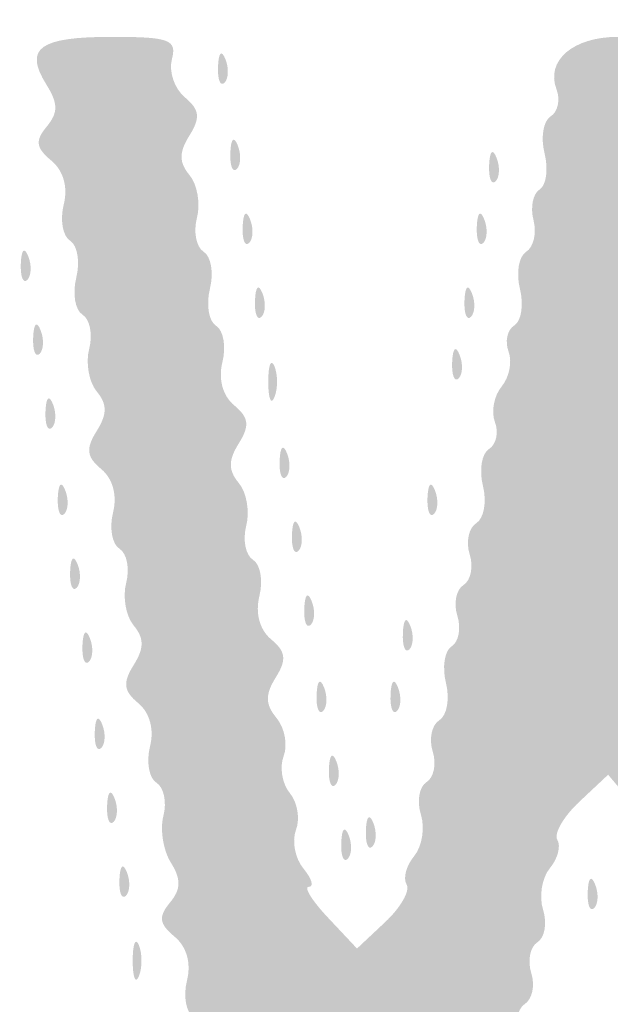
# Model space of a CAD drawing. Header units: inches. Extents: x -25.6 to 25.6, y -25.5 to 25.5.
# Tile 5 of 12: x -9.1 to -6.8, y -7.3 to -3.6. Entities that reach past the tile are written whole.
import ezdxf

# ---------------------------------------------------------------- set-up
doc = ezdxf.new("R2010")
doc.units = ezdxf.units.IN
doc.header["$MEASUREMENT"] = 0

msp = doc.modelspace()

# ---------------------------------------------------------------- hatches: boundary and pattern name
h = msp.add_hatch(color=7)
edge = h.paths.add_edge_path()
edge.add_spline(control_points=[(-0.6437, -25.3625), (-0.8337, -25.3097), (-1.1116, -25.1836), (-1.2801, -25.0738), (-1.4941, -24.9343), (-4.8565, -21.604), (-13.0963, -13.3704), (-19.4308, -7.0408), (-24.718, -1.732), (-24.8457, -1.573), (-25.5175, -0.7369), (-25.628, 0.167), (-25.1698, 1.0773), (-24.9929, 1.4287), (-24.6905, 1.7353), (-13.1424, 13.2708)], knot_values=[0, 0, 0, 0, 1, 1, 1, 2, 2, 2, 3, 3, 3, 4, 4, 4, 5, 5, 5, 5], degree=3, periodic=0)
edge.add_line((-13.1424, 13.2708), (-1.2964, 25.1038))
edge.add_line((-1.2964, 25.1038), (-0.9639, 25.2345))
edge.add_spline(control_points=[(-0.9639, 25.2345), (-0.4799, 25.4247), (-0.0736, 25.4818), (0.3264, 25.4158), (0.6746, 25.3583), (1.1729, 25.1643), (1.3671, 25.0107), (1.4319, 24.9594), (6.7803, 19.6239), (13.2524, 13.154), (24.5625, 1.8479), (25.0264, 1.3775), (25.1859, 1.0523), (25.6272, 0.1525), (25.4993, -0.7754), (24.8206, -1.5992), (24.3582, -2.1604), (1.599, -24.8626), (1.3199, -25.041), (0.7134, -25.4288), (0.0098, -25.544), (-0.6437, -25.3625)], knot_values=[0, 0, 0, 0, 1, 1, 1, 2, 2, 2, 3, 3, 3, 4, 4, 4, 5, 5, 5, 6, 6, 6, 7, 7, 7, 7], degree=3, periodic=0)
edge = h.paths.add_edge_path(flags=0)
edge.add_spline(control_points=[(0.7778, -25.2187), (0.9334, -25.1603), (1.1773, -25.0379), (1.3199, -24.9467), (1.599, -24.7683), (24.2639, -2.1603), (24.7263, -1.5992), (25.405, -0.7755), (25.5328, 0.1523), (25.0916, 1.0523), (24.9323, 1.3775), (24.4674, 1.8491), (13.1582, 13.1593), (1.5271, 24.7914), (1.3865, 24.9298), (1.0371, 25.0952), (0.3642, 25.4136), (-0.2341, 25.4271), (-0.9639, 25.1402)], knot_values=[0, 0, 0, 0, 1, 1, 1, 2, 2, 2, 3, 3, 3, 4, 4, 4, 5, 5, 5, 6, 6, 6, 6], degree=3, periodic=0)
edge.add_line((-0.9639, 25.1402), (-1.2964, 25.0095))
edge.add_line((-1.2964, 25.0095), (-13.0952, 13.2237))
edge.add_spline(control_points=[(-13.0952, 13.2237), (-24.5971, 1.7344), (-24.8986, 1.4287), (-25.0755, 1.0773), (-25.5337, 0.167), (-25.4232, -0.7369), (-24.7515, -1.573), (-24.6237, -1.732), (-19.3577, -7.0196), (-13.0492, -13.3233), (-4.8438, -21.5224), (-1.4941, -24.84), (-1.2801, -24.9795), (-0.6901, -25.3642), (0.1351, -25.4601), (0.7778, -25.2187)], knot_values=[0, 0, 0, 0, 1, 1, 1, 2, 2, 2, 3, 3, 3, 4, 4, 4, 5, 5, 5, 5], degree=3, periodic=0)
h = msp.add_hatch(color=7)
edge = h.paths.add_edge_path()
edge.add_spline(control_points=[(-0.0736, -24.6026), (-0.0913, -24.574), (-0.1636, -24.5623), (-0.2345, -24.5764), (-0.3054, -24.5906), (-0.3828, -24.5828), (-0.4066, -24.559), (-0.4304, -24.5352), (-0.4948, -24.5089), (-0.5498, -24.5005), (-0.6047, -24.4921), (-0.7341, -24.4294), (-0.8373, -24.3611), (-0.9791, -24.2673), (-1.0382, -24.2502), (-1.0793, -24.2913), (-1.1204, -24.3324), (-3.9712, -21.5082), (-12.7397, -12.7397), (-21.7969, -3.6825), (-24.3332, -1.1212), (-24.2888, -1.0769), (-24.2445, -1.0325), (-24.2582, -0.9857), (-24.3514, -0.8636), (-24.417, -0.7775), (-24.4583, -0.7071), (-24.4431, -0.7071), (-24.4279, -0.7071), (-24.4417, -0.6594), (-24.4738, -0.601), (-24.506, -0.5427), (-24.5353, -0.4738), (-24.539, -0.4478), (-24.5428, -0.4219), (-24.55, -0.3901), (-24.555, -0.3771), (-24.5685, -0.3427), (-24.5702, 0.298), (-24.557, 0.3536), (-24.5509, 0.3795), (-24.5425, 0.4219), (-24.5385, 0.4478), (-24.525, 0.5343), (-24.2799, 0.9828), (-24.2288, 1.0144), (-24.194, 1.0359), (-24.1963, 1.067), (-24.2364, 1.1153), (-24.2851, 1.174), (-22.4602, 3.0192), (-12.7633, 12.7161), (-3.3175, 22.1619), (-1.2201, 24.2372), (-1.1654, 24.1917), (-1.1128, 24.1481), (-1.0817, 24.1549), (-1.0193, 24.2238), (-0.9445, 24.3064), (-0.7716, 24.3954), (-0.4478, 24.5178), (-0.3701, 24.5472), (-0.1685, 24.5712), (0, 24.5712), (0.1685, 24.5712), (0.3701, 24.5472), (0.4478, 24.5178), (0.7541, 24.402), (0.9457, 24.307), (0.9965, 24.2459), (1.038, 24.1959), (1.0644, 24.1942), (1.1173, 24.2381), (1.1733, 24.2845), (3.1916, 22.2878), (12.7161, 12.7633), (22.2407, 3.2387), (24.2374, 1.2204), (24.191, 1.1645), (24.1467, 1.1111), (24.1506, 1.0836), (24.2097, 1.0345), (24.2822, 0.9743), (24.5236, 0.5437), (24.5385, 0.4478), (24.5425, 0.4219), (24.5509, 0.3795), (24.557, 0.3536), (24.5702, 0.298), (24.5685, -0.3427), (24.555, -0.3771), (24.55, -0.3901), (24.5428, -0.4219), (24.539, -0.4478), (24.5353, -0.4738), (24.506, -0.5427), (24.4738, -0.601), (24.4417, -0.6594), (24.4279, -0.7071), (24.4431, -0.7071), (24.4583, -0.7071), (24.417, -0.7775), (24.3514, -0.8636), (24.2582, -0.9857), (24.2445, -1.0325), (24.2888, -1.0769), (24.3332, -1.1212), (21.7969, -3.6825), (12.7397, -12.7397), (3.9712, -21.5082), (1.1204, -24.3324), (1.0793, -24.2913), (1.0382, -24.2502), (0.9791, -24.2673), (0.8373, -24.3611), (0.7341, -24.4294), (0.6047, -24.4921), (0.5498, -24.5005), (0.4948, -24.5089), (0.4304, -24.5352), (0.4066, -24.559), (0.3828, -24.5828), (0.3054, -24.5906), (0.2345, -24.5764), (0.1636, -24.5623), (0.0913, -24.574), (0.0736, -24.6026), (0.056, -24.6311), (0.0229, -24.6545), (0, -24.6545), (-0.0229, -24.6545), (-0.056, -24.6311), (-0.0736, -24.6026)], knot_values=[0, 0, 0, 0, 1, 1, 1, 2, 2, 2, 3, 3, 3, 4, 4, 4, 5, 5, 5, 6, 6, 6, 7, 7, 7, 8, 8, 8, 9, 9, 9, 10, 10, 10, 11, 11, 11, 12, 12, 12, 13, 13, 13, 14, 14, 14, 15, 15, 15, 16, 16, 16, 17, 17, 17, 18, 18, 18, 19, 19, 19, 20, 20, 20, 21, 21, 21, 22, 22, 22, 23, 23, 23, 24, 24, 24, 25, 25, 25, 26, 26, 26, 27, 27, 27, 28, 28, 28, 29, 29, 29, 30, 30, 30, 31, 31, 31, 32, 32, 32, 33, 33, 33, 34, 34, 34, 35, 35, 35, 36, 36, 36, 37, 37, 37, 38, 38, 38, 39, 39, 39, 40, 40, 40, 41, 41, 41, 42, 42, 42, 43, 43, 43, 44, 44, 44, 44], degree=3, periodic=0)
edge = h.paths.add_edge_path(flags=0)
edge.add_spline(control_points=[(0.2961, -24.0241), (0.4962, -23.9389), (0.6873, -23.7341), (0.6108, -23.6868), (0.5747, -23.6645), (4.6735, -19.5332), (12.0956, -12.1111), (20.3226, -3.884), (23.6524, -0.5832), (23.6919, -0.616), (23.7617, -0.6739), (24.0594, -0.35), (24.0232, -0.2556), (24.0097, -0.2204), (24.0189, -0.179), (24.0437, -0.1637), (24.097, -0.1308), (24.1042, 0.1102), (24.0534, 0.1611), (24.0192, 0.1953), (24.013, 0.2165), (24.0004, 0.3413), (23.9971, 0.3735), (21.4765, 2.9181), (18.3989, 5.9961), (14.658, 9.7374), (12.7862, 11.5782), (12.7516, 11.5495), (12.6763, 11.487), (0.5924, 23.5781), (0.6612, 23.6469), (0.6974, 23.6831), (0.6635, 23.7402), (0.5429, 23.8461), (0.4499, 23.9277), (0.3481, 23.9969), (0.3166, 23.9999), (0.2171, 24.0094), (0.1673, 24.0224), (0.0825, 24.0612), (0.0371, 24.0819), (-0.0371, 24.0819), (-0.0825, 24.0612), (-0.1673, 24.0224), (-0.2171, 24.0094), (-0.3166, 23.9999), (-0.3481, 23.9969), (-0.4499, 23.9277), (-0.5429, 23.8461), (-0.6635, 23.7402), (-0.6974, 23.6831), (-0.6612, 23.6469), (-0.5924, 23.5781), (-12.6763, 11.487), (-12.7516, 11.5495), (-12.7862, 11.5782), (-14.658, 9.7374), (-18.3989, 5.9961), (-21.4765, 2.9181), (-23.9971, 0.3735), (-24.0004, 0.3413), (-24.013, 0.2165), (-24.0192, 0.1953), (-24.0534, 0.1611), (-24.1042, 0.1102), (-24.097, -0.1308), (-24.0437, -0.1637), (-24.0189, -0.179), (-24.0086, -0.2175), (-24.0208, -0.2493), (-24.056, -0.3412), (-23.7602, -0.6726), (-23.6928, -0.6167), (-23.6521, -0.583), (-20.4362, -3.7704), (-12.0956, -12.1111), (-4.6735, -19.5332), (-0.5747, -23.6645), (-0.6108, -23.6868), (-0.6509, -23.7116), (-0.6356, -23.7557), (-0.5574, -23.8405), (-0.3404, -24.0759), (0.0019, -24.1495), (0.2961, -24.0241)], knot_values=[0, 0, 0, 0, 1, 1, 1, 2, 2, 2, 3, 3, 3, 4, 4, 4, 5, 5, 5, 6, 6, 6, 7, 7, 7, 8, 8, 8, 9, 9, 9, 10, 10, 10, 11, 11, 11, 12, 12, 12, 13, 13, 13, 14, 14, 14, 15, 15, 15, 16, 16, 16, 17, 17, 17, 18, 18, 18, 19, 19, 19, 20, 20, 20, 21, 21, 21, 22, 22, 22, 23, 23, 23, 24, 24, 24, 25, 25, 25, 26, 26, 26, 27, 27, 27, 28, 28, 28, 28], degree=3, periodic=0)
h = msp.add_hatch(color=7)
edge = h.paths.add_edge_path()
edge.add_spline(control_points=[(-8.0467, -9.7635), (-8.0772, -9.7146), (-8.0911, -9.6322), (-8.0775, -9.5803), (-8.0639, -9.5284), (-8.0759, -9.4716), (-8.1042, -9.4541), (-8.1325, -9.4366), (-8.1436, -9.3743), (-8.1289, -9.3156), (-8.1124, -9.25), (-8.1297, -9.1861), (-8.1737, -9.1495), (-8.2301, -9.1028), (-8.2338, -9.0716), (-8.1914, -9.0036), (-8.1508, -8.9387), (-8.1509, -8.901), (-8.1915, -8.852), (-8.2213, -8.8161), (-8.2341, -8.7426), (-8.2199, -8.6885), (-8.2058, -8.6344), (-8.2174, -8.5759), (-8.2456, -8.5584), (-8.2739, -8.5409), (-8.285, -8.4786), (-8.2703, -8.42), (-8.2538, -8.3543), (-8.2711, -8.2904), (-8.3152, -8.2538), (-8.3715, -8.2071), (-8.3753, -8.176), (-8.3328, -8.108), (-8.2922, -8.043), (-8.2923, -8.0053), (-8.3329, -7.9563), (-8.3627, -7.9205), (-8.3755, -7.8469), (-8.3614, -7.7928), (-8.3472, -7.7388), (-8.3588, -7.6802), (-8.3871, -7.6628), (-8.4153, -7.6453), (-8.4261, -7.5816), (-8.4109, -7.5212), (-8.3958, -7.4608), (-8.4064, -7.3971), (-8.4345, -7.3797), (-8.4626, -7.3624), (-8.4736, -7.3001), (-8.4589, -7.2415), (-8.4421, -7.1748), (-8.4599, -7.1117), (-8.5064, -7.0731), (-8.5653, -7.0242), (-8.5689, -6.9972), (-8.5241, -6.9431), (-8.4816, -6.892), (-8.4807, -6.8535), (-8.5205, -6.7898), (-8.5497, -6.7431), (-8.5625, -6.6623), (-8.5489, -6.6104), (-8.5353, -6.5585), (-8.5473, -6.5017), (-8.5756, -6.4842), (-8.6039, -6.4668), (-8.615, -6.4045), (-8.6003, -6.3458), (-8.5838, -6.2802), (-8.6011, -6.2162), (-8.6451, -6.1797), (-8.7015, -6.1329), (-8.7052, -6.1018), (-8.6628, -6.0338), (-8.6222, -5.9688), (-8.6223, -5.9311), (-8.6629, -5.8821), (-8.6927, -5.8463), (-8.7055, -5.7727), (-8.6913, -5.7186), (-8.6772, -5.6646), (-8.6888, -5.6061), (-8.7171, -5.5886), (-8.7453, -5.5711), (-8.7564, -5.5088), (-8.7417, -5.4501), (-8.7252, -5.3845), (-8.7425, -5.3206), (-8.7866, -5.284), (-8.8429, -5.2372), (-8.8467, -5.2061), (-8.8042, -5.1381), (-8.7636, -5.0732), (-8.7637, -5.0355), (-8.8043, -4.9865), (-8.8341, -4.9506), (-8.8469, -4.877), (-8.8328, -4.823), (-8.8186, -4.7689), (-8.8302, -4.7104), (-8.8585, -4.6929), (-8.8868, -4.6754), (-8.8975, -4.6117), (-8.8823, -4.5513), (-8.8672, -4.4909), (-8.8778, -4.4273), (-8.9059, -4.4099), (-8.934, -4.3925), (-8.945, -4.3303), (-8.9303, -4.2716), (-8.9135, -4.2049), (-8.9314, -4.1418), (-8.9778, -4.1033), (-9.0367, -4.0544), (-9.0403, -4.0274), (-8.9955, -3.9733), (-8.9513, -3.9201), (-8.9515, -3.8846), (-8.9965, -3.8126), (-9.0835, -3.6733), (-9.0239, -3.6298), (-8.7462, -3.6298), (-8.5256, -3.6298), (-8.4969, -3.6405), (-8.5165, -3.7156), (-8.5289, -3.7628), (-8.5066, -3.8282), (-8.4671, -3.861), (-8.4105, -3.908), (-8.4067, -3.9391), (-8.4492, -4.0071), (-8.4898, -4.0721), (-8.4897, -4.1098), (-8.4491, -4.1588), (-8.4193, -4.1946), (-8.4065, -4.2682), (-8.4207, -4.3223), (-8.4348, -4.3763), (-8.4232, -4.4349), (-8.3949, -4.4523), (-8.3667, -4.4698), (-8.3559, -4.5335), (-8.3711, -4.5939), (-8.3862, -4.6543), (-8.3756, -4.718), (-8.3475, -4.7354), (-8.3194, -4.7527), (-8.3084, -4.815), (-8.3231, -4.8736), (-8.3396, -4.9393), (-8.3224, -5.0032), (-8.2783, -5.0398), (-8.2219, -5.0865), (-8.2182, -5.1177), (-8.2606, -5.1856), (-8.3012, -5.2506), (-8.3012, -5.2883), (-8.2605, -5.3373), (-8.2307, -5.3731), (-8.218, -5.4467), (-8.2321, -5.5008), (-8.2462, -5.5548), (-8.2347, -5.6134), (-8.2064, -5.6309), (-8.1781, -5.6483), (-8.167, -5.7106), (-8.1817, -5.7693), (-8.1982, -5.8349), (-8.1809, -5.8989), (-8.1369, -5.9354), (-8.0805, -5.9822), (-8.0768, -6.0133), (-8.1192, -6.0813), (-8.1601, -6.1468), (-8.1594, -6.1844), (-8.1163, -6.2363), (-8.085, -6.274), (-8.0727, -6.3397), (-8.089, -6.3822), (-8.1054, -6.4247), (-8.0948, -6.4883), (-8.0655, -6.5236), (-8.0362, -6.5589), (-8.0256, -6.6225), (-8.0419, -6.665), (-8.0582, -6.7075), (-8.0454, -6.7738), (-8.0134, -6.8124), (-7.9814, -6.851), (-7.9721, -6.8825), (-7.9928, -6.8825), (-8.0134, -6.8825), (-7.9804, -6.9357), (-7.9193, -7.0006)], knot_values=[0, 0, 0, 0, 1, 1, 1, 2, 2, 2, 3, 3, 3, 4, 4, 4, 5, 5, 5, 6, 6, 6, 7, 7, 7, 8, 8, 8, 9, 9, 9, 10, 10, 10, 11, 11, 11, 12, 12, 12, 13, 13, 13, 14, 14, 14, 15, 15, 15, 16, 16, 16, 17, 17, 17, 18, 18, 18, 19, 19, 19, 20, 20, 20, 21, 21, 21, 22, 22, 22, 23, 23, 23, 24, 24, 24, 25, 25, 25, 26, 26, 26, 27, 27, 27, 28, 28, 28, 29, 29, 29, 30, 30, 30, 31, 31, 31, 32, 32, 32, 33, 33, 33, 34, 34, 34, 35, 35, 35, 36, 36, 36, 37, 37, 37, 38, 38, 38, 39, 39, 39, 40, 40, 40, 41, 41, 41, 42, 42, 42, 43, 43, 43, 44, 44, 44, 45, 45, 45, 46, 46, 46, 47, 47, 47, 48, 48, 48, 49, 49, 49, 50, 50, 50, 51, 51, 51, 52, 52, 52, 53, 53, 53, 54, 54, 54, 55, 55, 55, 56, 56, 56, 57, 57, 57, 58, 58, 58, 59, 59, 59, 60, 60, 60, 61, 61, 61, 62, 62, 62, 63, 63, 63, 64, 64, 64, 65, 65, 65, 65], degree=3, periodic=0)
edge.add_line((-7.9193, -7.0006), (-7.8084, -7.1187))
edge.add_line((-7.8084, -7.1187), (-7.7005, -7.0173))
edge.add_spline(control_points=[(-7.7005, -7.0173), (-7.6411, -6.9616), (-7.6043, -6.8969), (-7.6187, -6.8736), (-7.6331, -6.8503), (-7.6201, -6.8014), (-7.5898, -6.7649), (-7.5595, -6.7283), (-7.5479, -6.6568), (-7.5641, -6.6059), (-7.5802, -6.555), (-7.5705, -6.4991), (-7.5425, -6.4818), (-7.5144, -6.4645), (-7.5038, -6.4115), (-7.5189, -6.364), (-7.534, -6.3165), (-7.5225, -6.2629), (-7.4934, -6.2449), (-7.4643, -6.227), (-7.453, -6.1628), (-7.4681, -6.1024), (-7.4833, -6.042), (-7.4735, -5.9789), (-7.4464, -5.9622), (-7.4194, -5.9455), (-7.4095, -5.8929), (-7.4246, -5.8454), (-7.4397, -5.7979), (-7.4291, -5.7449), (-7.4011, -5.7276), (-7.373, -5.7102), (-7.3624, -5.6572), (-7.3775, -5.6097), (-7.3926, -5.5622), (-7.3811, -5.5087), (-7.352, -5.4907), (-7.3229, -5.4727), (-7.3115, -5.4086), (-7.3267, -5.3482), (-7.3419, -5.2878), (-7.3315, -5.2243), (-7.3037, -5.2071), (-7.2759, -5.19), (-7.2656, -5.1436), (-7.2808, -5.104), (-7.296, -5.0644), (-7.2844, -5.0032), (-7.2552, -4.9679), (-7.2259, -4.9327), (-7.214, -4.8724), (-7.2287, -4.834), (-7.2435, -4.7956), (-7.2335, -4.7506), (-7.2066, -4.734), (-7.1797, -4.7174), (-7.1701, -4.6543), (-7.1853, -4.5939), (-7.2004, -4.5335), (-7.1897, -4.4698), (-7.1614, -4.4523), (-7.1331, -4.4349), (-7.1205, -4.3806), (-7.1332, -4.3316), (-7.146, -4.2827), (-7.1356, -4.2298), (-7.11, -4.214), (-7.0844, -4.1982), (-7.0758, -4.1358), (-7.091, -4.0754), (-7.1062, -4.015), (-7.0958, -3.9515), (-7.068, -3.9343), (-7.0402, -3.9172), (-7.0299, -3.8708), (-7.0451, -3.8312), (-7.0876, -3.7206), (-6.9818, -3.6298), (-6.8104, -3.6298), (-6.6819, -3.6298), (-6.6596, -3.6449), (-6.6789, -3.7188), (-6.6917, -3.7677), (-6.68, -3.8214), (-6.653, -3.8381), (-6.6259, -3.8549), (-6.6158, -3.8999), (-6.6306, -3.9383), (-6.6453, -3.9767), (-6.6334, -4.037), (-6.6041, -4.0723), (-6.5749, -4.1075), (-6.5642, -4.1712), (-6.5806, -4.2137), (-6.5969, -4.2562), (-6.5863, -4.3198), (-6.557, -4.3551), (-6.5277, -4.3904), (-6.5162, -4.4516), (-6.5314, -4.4912), (-6.5465, -4.5307), (-6.5362, -4.5771), (-6.5084, -4.5943), (-6.4806, -4.6115), (-6.4703, -4.675), (-6.4855, -4.7354), (-6.5006, -4.7958), (-6.49, -4.8594), (-6.4619, -4.8768), (-6.4338, -4.8942), (-6.4232, -4.9578), (-6.4383, -5.0182), (-6.4535, -5.0786), (-6.4439, -5.1416), (-6.417, -5.1582), (-6.3901, -5.1749), (-6.3801, -5.2199), (-6.3949, -5.2583), (-6.4096, -5.2967), (-6.3977, -5.3569), (-6.3684, -5.3922), (-6.3391, -5.4275), (-6.3285, -5.4911), (-6.3449, -5.5336), (-6.3612, -5.5761), (-6.3506, -5.6398), (-6.3213, -5.6751), (-6.292, -5.7103), (-6.2805, -5.7715), (-6.2957, -5.8111), (-6.3108, -5.8507), (-6.3005, -5.8971), (-6.2727, -5.9142), (-6.2449, -5.9314), (-6.2346, -5.9949), (-6.2498, -6.0553), (-6.2649, -6.1157), (-6.2543, -6.1793), (-6.2262, -6.1967), (-6.1981, -6.2141), (-6.1875, -6.2777), (-6.2026, -6.3381), (-6.2178, -6.3985), (-6.2064, -6.4627), (-6.1773, -6.4806), (-6.1482, -6.4986), (-6.1368, -6.5522), (-6.1518, -6.5997), (-6.1669, -6.6472), (-6.1563, -6.7002), (-6.1283, -6.7175), (-6.1002, -6.7348), (-6.089, -6.7858), (-6.1032, -6.8307), (-6.1191, -6.8806), (-6.0855, -6.9533), (-6.017, -7.0177)], knot_values=[0, 0, 0, 0, 1, 1, 1, 2, 2, 2, 3, 3, 3, 4, 4, 4, 5, 5, 5, 6, 6, 6, 7, 7, 7, 8, 8, 8, 9, 9, 9, 10, 10, 10, 11, 11, 11, 12, 12, 12, 13, 13, 13, 14, 14, 14, 15, 15, 15, 16, 16, 16, 17, 17, 17, 18, 18, 18, 19, 19, 19, 20, 20, 20, 21, 21, 21, 22, 22, 22, 23, 23, 23, 24, 24, 24, 25, 25, 25, 26, 26, 26, 27, 27, 27, 28, 28, 28, 29, 29, 29, 30, 30, 30, 31, 31, 31, 32, 32, 32, 33, 33, 33, 34, 34, 34, 35, 35, 35, 36, 36, 36, 37, 37, 37, 38, 38, 38, 39, 39, 39, 40, 40, 40, 41, 41, 41, 42, 42, 42, 43, 43, 43, 44, 44, 44, 45, 45, 45, 46, 46, 46, 47, 47, 47, 48, 48, 48, 49, 49, 49, 50, 50, 50, 51, 51, 51, 52, 52, 52, 52], degree=3, periodic=0)
edge.add_line((-6.017, -7.0177), (-5.905, -7.123))
edge.add_line((-5.905, -7.123), (-5.7777, -6.9717))
edge.add_spline(control_points=[(-5.7777, -6.9717), (-5.6888, -6.8661), (-5.6585, -6.788), (-5.6774, -6.7129), (-5.6922, -6.6538), (-5.6812, -6.5911), (-5.6529, -6.5737), (-5.6246, -6.5562), (-5.6126, -6.4994), (-5.6262, -6.4475), (-5.6398, -6.3956), (-5.6262, -6.3136), (-5.5961, -6.2654), (-5.5542, -6.1984), (-5.5548, -6.1643), (-5.5985, -6.1207), (-5.6432, -6.0759), (-5.6386, -6.0448), (-5.5772, -5.9769), (-5.5176, -5.9111), (-5.512, -5.8772), (-5.5536, -5.8355), (-5.5953, -5.7939), (-5.59, -5.7604), (-5.5319, -5.6961), (-5.473, -5.631), (-5.4678, -5.5964), (-5.5095, -5.5461), (-5.5512, -5.4959), (-5.5466, -5.4666), (-5.4894, -5.4191), (-5.443, -5.3806), (-5.4251, -5.3174), (-5.4419, -5.2508), (-5.4566, -5.1921), (-5.4456, -5.1299), (-5.4175, -5.1125), (-5.3894, -5.0951), (-5.3788, -5.0315), (-5.3939, -4.9711), (-5.4091, -4.9107), (-5.3985, -4.847), (-5.3704, -4.8296), (-5.3422, -4.8123), (-5.3316, -4.7486), (-5.3468, -4.6882), (-5.362, -4.6278), (-5.3513, -4.5642), (-5.3232, -4.5468), (-5.2951, -4.5294), (-5.2845, -4.4658), (-5.2997, -4.4054), (-5.3148, -4.345), (-5.3042, -4.2813), (-5.2761, -4.264), (-5.248, -4.2466), (-5.2374, -4.1829), (-5.2525, -4.1225), (-5.2677, -4.0621), (-5.2569, -3.9984), (-5.2287, -3.9809), (-5.2004, -3.9635), (-5.1888, -3.9049), (-5.2029, -3.8509), (-5.2416, -3.7032), (-5.1496, -3.6298), (-4.9259, -3.6298), (-4.7442, -3.6298), (-4.7227, -3.6422), (-4.7002, -3.7595), (-4.6865, -3.8308), (-4.697, -3.9153), (-4.7235, -3.9474), (-4.75, -3.9795), (-4.7591, -4.0387), (-4.7437, -4.0789), (-4.7282, -4.1192), (-4.7412, -4.1931), (-4.7726, -4.2433), (-4.8171, -4.3147), (-4.8171, -4.347), (-4.7724, -4.3917), (-4.7277, -4.4364), (-4.732, -4.4671), (-4.7919, -4.5334), (-4.8508, -4.5984), (-4.8559, -4.6331), (-4.8143, -4.6833), (-4.7725, -4.7336), (-4.7771, -4.7629), (-4.8343, -4.8104), (-4.8808, -4.8489), (-4.8986, -4.912), (-4.8819, -4.9787), (-4.8672, -5.0374), (-4.8781, -5.0996), (-4.9063, -5.117), (-4.9344, -5.1344), (-4.945, -5.198), (-4.9298, -5.2584), (-4.9147, -5.3188), (-4.9253, -5.3825), (-4.9534, -5.3998), (-4.9815, -5.4172), (-4.9921, -5.4809), (-4.977, -5.5413), (-4.9618, -5.6017), (-4.9725, -5.6654), (-5.0008, -5.6829), (-5.0291, -5.7003), (-5.0411, -5.7571), (-5.0276, -5.809), (-5.014, -5.8609), (-5.0275, -5.9429), (-5.0576, -5.9911), (-5.0995, -6.0581), (-5.0989, -6.0922), (-5.0553, -6.1359), (-5.0106, -6.1806), (-5.0148, -6.2113), (-5.0747, -6.2776), (-5.1336, -6.3426), (-5.1388, -6.3773), (-5.0971, -6.4275), (-5.0554, -6.4778), (-5.06, -6.5071), (-5.1172, -6.5546), (-5.1636, -6.5931), (-5.1815, -6.6562), (-5.1647, -6.7229), (-5.15, -6.7816), (-5.161, -6.8438), (-5.1891, -6.8612), (-5.2172, -6.8786), (-5.2278, -6.9422), (-5.2127, -7.0026), (-5.1975, -7.063), (-5.2081, -7.1267), (-5.2362, -7.144), (-5.2644, -7.1614), (-5.275, -7.2251), (-5.2598, -7.2855), (-5.2446, -7.3459), (-5.2554, -7.4096), (-5.2837, -7.4271), (-5.3119, -7.4445), (-5.3235, -7.5031), (-5.3094, -7.5571), (-5.2952, -7.6112), (-5.308, -7.6848), (-5.3378, -7.7206), (-5.3785, -7.7696), (-5.3785, -7.8073), (-5.3379, -7.8723), (-5.2955, -7.9403), (-5.2992, -7.9714), (-5.3556, -8.0181), (-5.3997, -8.0547), (-5.4169, -8.1186), (-5.4004, -8.1843), (-5.3857, -8.2429), (-5.3967, -8.3052), (-5.4248, -8.3225), (-5.4529, -8.3399), (-5.4635, -8.4036), (-5.4484, -8.464), (-5.4332, -8.5244), (-5.4438, -8.588), (-5.4719, -8.6054), (-5.5001, -8.6228), (-5.5107, -8.6864), (-5.4955, -8.7468), (-5.4804, -8.8072), (-5.4911, -8.8709), (-5.5194, -8.8884), (-5.5476, -8.9059), (-5.5597, -8.9627), (-5.5461, -9.0146), (-5.5325, -9.0665), (-5.5461, -9.1484), (-5.5762, -9.1966), (-5.618, -9.2637), (-5.6175, -9.2977), (-5.5738, -9.3414), (-5.5291, -9.3861), (-5.5337, -9.4173), (-5.5951, -9.4851), (-5.6547, -9.551), (-5.6603, -9.5849), (-5.6187, -9.6266), (-5.577, -9.6682), (-5.5824, -9.7019), (-5.6412, -9.7669), (-5.6981, -9.8297), (-5.7874, -9.8524), (-5.9779, -9.8524), (-6.2365, -9.8524), (-6.2369, -9.8521), (-6.1494, -9.7554), (-6.0777, -9.6762), (-6.072, -9.6422), (-6.1178, -9.5687), (-6.1486, -9.5194), (-6.1622, -9.4484), (-6.1479, -9.4112), (-6.1335, -9.3739), (-6.1446, -9.3293), (-6.1724, -9.3121), (-6.2001, -9.2949), (-6.2105, -9.2315), (-6.1953, -9.1711), (-6.1802, -9.1107), (-6.1916, -9.0465), (-6.2206, -9.0286), (-6.2497, -9.0106), (-6.2612, -8.957), (-6.2461, -8.9095), (-6.231, -8.8621), (-6.2409, -8.8095), (-6.2679, -8.7928), (-6.295, -8.776), (-6.3048, -8.7129), (-6.2896, -8.6525), (-6.2744, -8.5921), (-6.2858, -8.528), (-6.3149, -8.51), (-6.344, -8.4921), (-6.3555, -8.4385), (-6.3404, -8.391), (-6.3253, -8.3435), (-6.3351, -8.291), (-6.3622, -8.2742), (-6.3893, -8.2575), (-6.399, -8.1944), (-6.3839, -8.134), (-6.3687, -8.0736), (-6.3801, -8.0095), (-6.4092, -7.9915), (-6.4383, -7.9735), (-6.4497, -7.9199), (-6.4347, -7.8725), (-6.4196, -7.825), (-6.4294, -7.7724), (-6.4565, -7.7557), (-6.4836, -7.7389), (-6.4933, -7.6758), (-6.4782, -7.6154), (-6.463, -7.555), (-6.4744, -7.4909), (-6.5035, -7.4729), (-6.5326, -7.455), (-6.544, -7.4014), (-6.529, -7.3539), (-6.5139, -7.3064), (-6.5237, -7.2539), (-6.5508, -7.2371), (-6.5779, -7.2204), (-6.5876, -7.1573), (-6.5724, -7.0969), (-6.5573, -7.0365), (-6.5687, -6.9724), (-6.5978, -6.9544), (-6.6268, -6.9364), (-6.6385, -6.8835), (-6.6237, -6.8368), (-6.6069, -6.784), (-6.6442, -6.6953), (-6.7222, -6.6026)], knot_values=[0, 0, 0, 0, 1, 1, 1, 2, 2, 2, 3, 3, 3, 4, 4, 4, 5, 5, 5, 6, 6, 6, 7, 7, 7, 8, 8, 8, 9, 9, 9, 10, 10, 10, 11, 11, 11, 12, 12, 12, 13, 13, 13, 14, 14, 14, 15, 15, 15, 16, 16, 16, 17, 17, 17, 18, 18, 18, 19, 19, 19, 20, 20, 20, 21, 21, 21, 22, 22, 22, 23, 23, 23, 24, 24, 24, 25, 25, 25, 26, 26, 26, 27, 27, 27, 28, 28, 28, 29, 29, 29, 30, 30, 30, 31, 31, 31, 32, 32, 32, 33, 33, 33, 34, 34, 34, 35, 35, 35, 36, 36, 36, 37, 37, 37, 38, 38, 38, 39, 39, 39, 40, 40, 40, 41, 41, 41, 42, 42, 42, 43, 43, 43, 44, 44, 44, 45, 45, 45, 46, 46, 46, 47, 47, 47, 48, 48, 48, 49, 49, 49, 50, 50, 50, 51, 51, 51, 52, 52, 52, 53, 53, 53, 54, 54, 54, 55, 55, 55, 56, 56, 56, 57, 57, 57, 58, 58, 58, 59, 59, 59, 60, 60, 60, 61, 61, 61, 62, 62, 62, 63, 63, 63, 64, 64, 64, 65, 65, 65, 66, 66, 66, 67, 67, 67, 68, 68, 68, 69, 69, 69, 70, 70, 70, 71, 71, 71, 72, 72, 72, 73, 73, 73, 74, 74, 74, 75, 75, 75, 76, 76, 76, 77, 77, 77, 78, 78, 78, 79, 79, 79, 80, 80, 80, 81, 81, 81, 82, 82, 82, 83, 83, 83, 84, 84, 84, 85, 85, 85, 86, 86, 86, 87, 87, 87, 88, 88, 88, 89, 89, 89, 89], degree=3, periodic=0)
edge.add_line((-6.7222, -6.6026), (-6.8478, -6.4535))
edge.add_line((-6.8478, -6.4535), (-6.958, -6.557))
edge.add_spline(control_points=[(-6.958, -6.557), (-7.0186, -6.6139), (-7.0564, -6.6796), (-7.042, -6.7029), (-7.0276, -6.7262), (-7.0406, -6.7751), (-7.0709, -6.8116), (-7.1012, -6.8481), (-7.1128, -6.9196), (-7.0966, -6.9706), (-7.0805, -7.0215), (-7.0902, -7.0773), (-7.1182, -7.0946), (-7.1462, -7.112), (-7.1569, -7.165), (-7.1418, -7.2125), (-7.1267, -7.26), (-7.1382, -7.3135), (-7.1673, -7.3315), (-7.1963, -7.3495), (-7.2077, -7.4136), (-7.1926, -7.474), (-7.1774, -7.5344), (-7.1872, -7.5975), (-7.2142, -7.6143), (-7.2413, -7.631), (-7.2511, -7.6835), (-7.2361, -7.731), (-7.221, -7.7785), (-7.2325, -7.8321), (-7.2615, -7.8501), (-7.2906, -7.868), (-7.302, -7.9322), (-7.2868, -7.9926), (-7.2717, -8.053), (-7.2814, -8.1161), (-7.3085, -8.1328), (-7.3356, -8.1495), (-7.3454, -8.2021), (-7.3303, -8.2496), (-7.3153, -8.2971), (-7.3267, -8.3506), (-7.3558, -8.3686), (-7.3849, -8.3866), (-7.3963, -8.4507), (-7.3811, -8.5111), (-7.366, -8.5715), (-7.3757, -8.6346), (-7.4028, -8.6514), (-7.4299, -8.6681), (-7.4397, -8.7206), (-7.4246, -8.7681), (-7.4095, -8.8156), (-7.421, -8.8692), (-7.4501, -8.8872), (-7.4792, -8.9051), (-7.4906, -8.9693), (-7.4754, -9.0297), (-7.4603, -9.0901), (-7.4706, -9.1535), (-7.4984, -9.1707), (-7.5262, -9.1879), (-7.5365, -9.2343), (-7.5213, -9.2738), (-7.5061, -9.3134), (-7.5177, -9.3746), (-7.5469, -9.4099), (-7.5762, -9.4452), (-7.5884, -9.5046), (-7.5741, -9.5419), (-7.5598, -9.5792), (-7.5733, -9.6642), (-7.6042, -9.7307), (-7.6488, -9.8267), (-7.6944, -9.8517), (-7.8258, -9.852), (-7.9371, -9.8522), (-8.0094, -9.8233), (-8.0467, -9.7635)], knot_values=[0, 0, 0, 0, 1, 1, 1, 2, 2, 2, 3, 3, 3, 4, 4, 4, 5, 5, 5, 6, 6, 6, 7, 7, 7, 8, 8, 8, 9, 9, 9, 10, 10, 10, 11, 11, 11, 12, 12, 12, 13, 13, 13, 14, 14, 14, 15, 15, 15, 16, 16, 16, 17, 17, 17, 18, 18, 18, 19, 19, 19, 20, 20, 20, 21, 21, 21, 22, 22, 22, 23, 23, 23, 24, 24, 24, 25, 25, 25, 26, 26, 26, 26], degree=3, periodic=0)
h = msp.add_hatch(color=7)
edge = h.paths.add_edge_path()
edge.add_spline(control_points=[(-8.3401, -3.7437), (-8.3379, -3.6888), (-8.3267, -3.6777), (-8.3117, -3.7153), (-8.298, -3.7493), (-8.2997, -3.7899), (-8.3154, -3.8056), (-8.331, -3.8213), (-8.3422, -3.7934), (-8.3401, -3.7437)], knot_values=[0, 0, 0, 0, 1, 1, 1, 2, 2, 2, 3, 3, 3, 3], degree=3, periodic=0)
h = msp.add_hatch(color=7)
edge = h.paths.add_edge_path()
edge.add_spline(control_points=[(-8.293, -4.0737), (-8.2907, -4.0188), (-8.2796, -4.0076), (-8.2645, -4.0452), (-8.2509, -4.0793), (-8.2526, -4.1199), (-8.2682, -4.1356), (-8.2839, -4.1513), (-8.295, -4.1234), (-8.293, -4.0737)], knot_values=[0, 0, 0, 0, 1, 1, 1, 2, 2, 2, 3, 3, 3, 3], degree=3, periodic=0)
h = msp.add_hatch(color=7)
edge = h.paths.add_edge_path()
edge.add_spline(control_points=[(-7.3031, -4.1209), (-7.3008, -4.0659), (-7.2896, -4.0548), (-7.2746, -4.0924), (-7.261, -4.1264), (-7.2626, -4.1671), (-7.2783, -4.1827), (-7.294, -4.1984), (-7.3051, -4.1706), (-7.3031, -4.1209)], knot_values=[0, 0, 0, 0, 1, 1, 1, 2, 2, 2, 3, 3, 3, 3], degree=3, periodic=0)
h = msp.add_hatch(color=7)
edge = h.paths.add_edge_path()
edge.add_spline(control_points=[(-8.2459, -4.3566), (-8.2436, -4.3016), (-8.2324, -4.2905), (-8.2174, -4.3281), (-8.2038, -4.3621), (-8.2054, -4.4028), (-8.2211, -4.4184), (-8.2368, -4.4341), (-8.2479, -4.4063), (-8.2459, -4.3566)], knot_values=[0, 0, 0, 0, 1, 1, 1, 2, 2, 2, 3, 3, 3, 3], degree=3, periodic=0)
h = msp.add_hatch(color=7)
edge = h.paths.add_edge_path()
edge.add_spline(control_points=[(-7.3502, -4.3566), (-7.3479, -4.3016), (-7.3368, -4.2905), (-7.3217, -4.3281), (-7.3081, -4.3621), (-7.3098, -4.4028), (-7.3254, -4.4184), (-7.3411, -4.4341), (-7.3522, -4.4063), (-7.3502, -4.3566)], knot_values=[0, 0, 0, 0, 1, 1, 1, 2, 2, 2, 3, 3, 3, 3], degree=3, periodic=0)
h = msp.add_hatch(color=7)
edge = h.paths.add_edge_path()
edge.add_spline(control_points=[(-9.0944, -4.498), (-9.0921, -4.4431), (-9.081, -4.4319), (-9.0659, -4.4695), (-9.0523, -4.5035), (-9.054, -4.5442), (-9.0696, -4.5599), (-9.0853, -4.5755), (-9.0964, -4.5477), (-9.0944, -4.498)], knot_values=[0, 0, 0, 0, 1, 1, 1, 2, 2, 2, 3, 3, 3, 3], degree=3, periodic=0)
h = msp.add_hatch(color=7)
edge = h.paths.add_edge_path()
edge.add_spline(control_points=[(-8.1987, -4.6394), (-8.1965, -4.5845), (-8.1853, -4.5733), (-8.1702, -4.6109), (-8.1566, -4.645), (-8.1583, -4.6856), (-8.174, -4.7013), (-8.1896, -4.7169), (-8.2008, -4.6891), (-8.1987, -4.6394)], knot_values=[0, 0, 0, 0, 1, 1, 1, 2, 2, 2, 3, 3, 3, 3], degree=3, periodic=0)
h = msp.add_hatch(color=7)
edge = h.paths.add_edge_path()
edge.add_spline(control_points=[(-7.3973, -4.6394), (-7.3951, -4.5845), (-7.3839, -4.5733), (-7.3689, -4.6109), (-7.3552, -4.645), (-7.3569, -4.6856), (-7.3726, -4.7013), (-7.3882, -4.7169), (-7.3994, -4.6891), (-7.3973, -4.6394)], knot_values=[0, 0, 0, 0, 1, 1, 1, 2, 2, 2, 3, 3, 3, 3], degree=3, periodic=0)
h = msp.add_hatch(color=7)
edge = h.paths.add_edge_path()
edge.add_spline(control_points=[(-9.0472, -4.7808), (-9.045, -4.7259), (-9.0338, -4.7147), (-9.0188, -4.7523), (-9.0051, -4.7864), (-9.0068, -4.827), (-9.0225, -4.8427), (-9.0382, -4.8584), (-9.0493, -4.8305), (-9.0472, -4.7808)], knot_values=[0, 0, 0, 0, 1, 1, 1, 2, 2, 2, 3, 3, 3, 3], degree=3, periodic=0)
h = msp.add_hatch(color=7)
edge = h.paths.add_edge_path()
edge.add_spline(control_points=[(-7.4445, -4.8751), (-7.4422, -4.8202), (-7.431, -4.809), (-7.416, -4.8466), (-7.4024, -4.8807), (-7.404, -4.9213), (-7.4197, -4.937), (-7.4354, -4.9526), (-7.4465, -4.9248), (-7.4445, -4.8751)], knot_values=[0, 0, 0, 0, 1, 1, 1, 2, 2, 2, 3, 3, 3, 3], degree=3, periodic=0)
h = msp.add_hatch(color=7)
edge = h.paths.add_edge_path()
edge.add_spline(control_points=[(-8.1479, -4.9497), (-8.1479, -4.8849), (-8.1372, -4.8584), (-8.1241, -4.8908), (-8.111, -4.9232), (-8.111, -4.9763), (-8.1241, -5.0087), (-8.1372, -5.0411), (-8.1479, -5.0146), (-8.1479, -4.9497)], knot_values=[0, 0, 0, 0, 1, 1, 1, 2, 2, 2, 3, 3, 3, 3], degree=3, periodic=0)
h = msp.add_hatch(color=7)
edge = h.paths.add_edge_path()
edge.add_spline(control_points=[(-9.0001, -5.0637), (-8.9978, -5.0088), (-8.9867, -4.9976), (-8.9716, -5.0352), (-8.958, -5.0692), (-8.9597, -5.1099), (-8.9753, -5.1255), (-8.991, -5.1412), (-9.0022, -5.1134), (-9.0001, -5.0637)], knot_values=[0, 0, 0, 0, 1, 1, 1, 2, 2, 2, 3, 3, 3, 3], degree=3, periodic=0)
h = msp.add_hatch(color=7)
edge = h.paths.add_edge_path()
edge.add_spline(control_points=[(-8.1044, -5.2522), (-8.1022, -5.1973), (-8.091, -5.1861), (-8.076, -5.2238), (-8.0623, -5.2578), (-8.064, -5.2984), (-8.0797, -5.3141), (-8.0953, -5.3298), (-8.1065, -5.3019), (-8.1044, -5.2522)], knot_values=[0, 0, 0, 0, 1, 1, 1, 2, 2, 2, 3, 3, 3, 3], degree=3, periodic=0)
h = msp.add_hatch(color=7)
edge = h.paths.add_edge_path()
edge.add_spline(control_points=[(-8.953, -5.3937), (-8.9507, -5.3387), (-8.9395, -5.3276), (-8.9245, -5.3652), (-8.9109, -5.3992), (-8.9125, -5.4399), (-8.9282, -5.4555), (-8.9439, -5.4712), (-8.955, -5.4433), (-8.953, -5.3937)], knot_values=[0, 0, 0, 0, 1, 1, 1, 2, 2, 2, 3, 3, 3, 3], degree=3, periodic=0)
h = msp.add_hatch(color=7)
edge = h.paths.add_edge_path()
edge.add_spline(control_points=[(-7.5388, -5.3937), (-7.5365, -5.3387), (-7.5253, -5.3276), (-7.5103, -5.3652), (-7.4967, -5.3992), (-7.4983, -5.4399), (-7.514, -5.4555), (-7.5297, -5.4712), (-7.5408, -5.4433), (-7.5388, -5.3937)], knot_values=[0, 0, 0, 0, 1, 1, 1, 2, 2, 2, 3, 3, 3, 3], degree=3, periodic=0)
h = msp.add_hatch(color=7)
edge = h.paths.add_edge_path()
edge.add_spline(control_points=[(-8.0573, -5.5351), (-8.055, -5.4802), (-8.0439, -5.469), (-8.0288, -5.5066), (-8.0152, -5.5406), (-8.0169, -5.5813), (-8.0325, -5.5969), (-8.0482, -5.6126), (-8.0593, -5.5848), (-8.0573, -5.5351)], knot_values=[0, 0, 0, 0, 1, 1, 1, 2, 2, 2, 3, 3, 3, 3], degree=3, periodic=0)
h = msp.add_hatch(color=7)
edge = h.paths.add_edge_path()
edge.add_spline(control_points=[(-8.9058, -5.6765), (-8.9036, -5.6216), (-8.8924, -5.6104), (-8.8773, -5.648), (-8.8637, -5.682), (-8.8654, -5.7227), (-8.8811, -5.7384), (-8.8967, -5.754), (-8.9079, -5.7262), (-8.9058, -5.6765)], knot_values=[0, 0, 0, 0, 1, 1, 1, 2, 2, 2, 3, 3, 3, 3], degree=3, periodic=0)
h = msp.add_hatch(color=7)
edge = h.paths.add_edge_path()
edge.add_spline(control_points=[(-8.0102, -5.8179), (-8.0079, -5.763), (-7.9967, -5.7518), (-7.9817, -5.7894), (-7.9681, -5.8235), (-7.9697, -5.8641), (-7.9854, -5.8798), (-8.0011, -5.8955), (-8.0122, -5.8676), (-8.0102, -5.8179)], knot_values=[0, 0, 0, 0, 1, 1, 1, 2, 2, 2, 3, 3, 3, 3], degree=3, periodic=0)
h = msp.add_hatch(color=7)
edge = h.paths.add_edge_path()
edge.add_spline(control_points=[(-7.633, -5.9122), (-7.6308, -5.8573), (-7.6196, -5.8461), (-7.6046, -5.8837), (-7.5909, -5.9177), (-7.5926, -5.9584), (-7.6083, -5.9741), (-7.6239, -5.9897), (-7.6351, -5.9619), (-7.633, -5.9122)], knot_values=[0, 0, 0, 0, 1, 1, 1, 2, 2, 2, 3, 3, 3, 3], degree=3, periodic=0)
h = msp.add_hatch(color=7)
edge = h.paths.add_edge_path()
edge.add_spline(control_points=[(-8.8587, -5.9593), (-8.8564, -5.9044), (-8.8453, -5.8933), (-8.8302, -5.9309), (-8.8166, -5.9649), (-8.8183, -6.0055), (-8.8339, -6.0212), (-8.8496, -6.0369), (-8.8607, -6.009), (-8.8587, -5.9593)], knot_values=[0, 0, 0, 0, 1, 1, 1, 2, 2, 2, 3, 3, 3, 3], degree=3, periodic=0)
h = msp.add_hatch(color=7)
edge = h.paths.add_edge_path()
edge.add_spline(control_points=[(-7.963, -6.1479), (-7.9608, -6.093), (-7.9496, -6.0818), (-7.9345, -6.1194), (-7.9209, -6.1535), (-7.9226, -6.1941), (-7.9383, -6.2098), (-7.9539, -6.2254), (-7.9651, -6.1976), (-7.963, -6.1479)], knot_values=[0, 0, 0, 0, 1, 1, 1, 2, 2, 2, 3, 3, 3, 3], degree=3, periodic=0)
h = msp.add_hatch(color=7)
edge = h.paths.add_edge_path()
edge.add_spline(control_points=[(-7.6802, -6.1479), (-7.6779, -6.093), (-7.6667, -6.0818), (-7.6517, -6.1194), (-7.6381, -6.1535), (-7.6398, -6.1941), (-7.6554, -6.2098), (-7.6711, -6.2254), (-7.6822, -6.1976), (-7.6802, -6.1479)], knot_values=[0, 0, 0, 0, 1, 1, 1, 2, 2, 2, 3, 3, 3, 3], degree=3, periodic=0)
h = msp.add_hatch(color=7)
edge = h.paths.add_edge_path()
edge.add_spline(control_points=[(-8.8115, -6.2893), (-8.8093, -6.2344), (-8.7981, -6.2232), (-8.7831, -6.2608), (-8.7694, -6.2949), (-8.7711, -6.3355), (-8.7868, -6.3512), (-8.8025, -6.3669), (-8.8136, -6.339), (-8.8115, -6.2893)], knot_values=[0, 0, 0, 0, 1, 1, 1, 2, 2, 2, 3, 3, 3, 3], degree=3, periodic=0)
h = msp.add_hatch(color=7)
edge = h.paths.add_edge_path()
edge.add_spline(control_points=[(-7.9159, -6.4307), (-7.9136, -6.3758), (-7.9024, -6.3647), (-7.8874, -6.4023), (-7.8738, -6.4363), (-7.8755, -6.477), (-7.8911, -6.4926), (-7.9068, -6.5083), (-7.9179, -6.4804), (-7.9159, -6.4307)], knot_values=[0, 0, 0, 0, 1, 1, 1, 2, 2, 2, 3, 3, 3, 3], degree=3, periodic=0)
h = msp.add_hatch(color=7)
edge = h.paths.add_edge_path()
edge.add_spline(control_points=[(-8.7644, -6.5722), (-8.7621, -6.5173), (-8.751, -6.5061), (-8.7359, -6.5437), (-8.7223, -6.5777), (-8.724, -6.6184), (-8.7396, -6.634), (-8.7553, -6.6497), (-8.7665, -6.6219), (-8.7644, -6.5722)], knot_values=[0, 0, 0, 0, 1, 1, 1, 2, 2, 2, 3, 3, 3, 3], degree=3, periodic=0)
h = msp.add_hatch(color=7)
edge = h.paths.add_edge_path()
edge.add_spline(control_points=[(-7.7745, -6.6664), (-7.7722, -6.6115), (-7.761, -6.6004), (-7.746, -6.638), (-7.7324, -6.672), (-7.734, -6.7127), (-7.7497, -6.7283), (-7.7654, -6.744), (-7.7765, -6.7161), (-7.7745, -6.6664)], knot_values=[0, 0, 0, 0, 1, 1, 1, 2, 2, 2, 3, 3, 3, 3], degree=3, periodic=0)
h = msp.add_hatch(color=7)
edge = h.paths.add_edge_path()
edge.add_spline(control_points=[(-7.8687, -6.7136), (-7.8665, -6.6587), (-7.8553, -6.6475), (-7.8403, -6.6851), (-7.8266, -6.7191), (-7.8283, -6.7598), (-7.844, -6.7755), (-7.8596, -6.7911), (-7.8708, -6.7633), (-7.8687, -6.7136)], knot_values=[0, 0, 0, 0, 1, 1, 1, 2, 2, 2, 3, 3, 3, 3], degree=3, periodic=0)
h = msp.add_hatch(color=7)
edge = h.paths.add_edge_path()
edge.add_spline(control_points=[(-8.7173, -6.855), (-8.715, -6.8001), (-8.7038, -6.7889), (-8.6888, -6.8265), (-8.6752, -6.8606), (-8.6768, -6.9012), (-8.6925, -6.9169), (-8.7082, -6.9325), (-8.7193, -6.9047), (-8.7173, -6.855)], knot_values=[0, 0, 0, 0, 1, 1, 1, 2, 2, 2, 3, 3, 3, 3], degree=3, periodic=0)
h = msp.add_hatch(color=7)
edge = h.paths.add_edge_path()
edge.add_spline(control_points=[(-6.9259, -6.9021), (-6.9237, -6.8472), (-6.9125, -6.8361), (-6.8974, -6.8737), (-6.8838, -6.9077), (-6.8855, -6.9484), (-6.9012, -6.964), (-6.9168, -6.9797), (-6.928, -6.9518), (-6.9259, -6.9021)], knot_values=[0, 0, 0, 0, 1, 1, 1, 2, 2, 2, 3, 3, 3, 3], degree=3, periodic=0)
h = msp.add_hatch(color=7)
edge = h.paths.add_edge_path()
edge.add_spline(control_points=[(-8.6664, -7.1654), (-8.6664, -7.1005), (-8.6557, -7.074), (-8.6426, -7.1064), (-8.6295, -7.1388), (-8.6295, -7.1919), (-8.6426, -7.2243), (-8.6557, -7.2567), (-8.6664, -7.2302), (-8.6664, -7.1654)], knot_values=[0, 0, 0, 0, 1, 1, 1, 2, 2, 2, 3, 3, 3, 3], degree=3, periodic=0)

doc.saveas('drawing.dxf')
